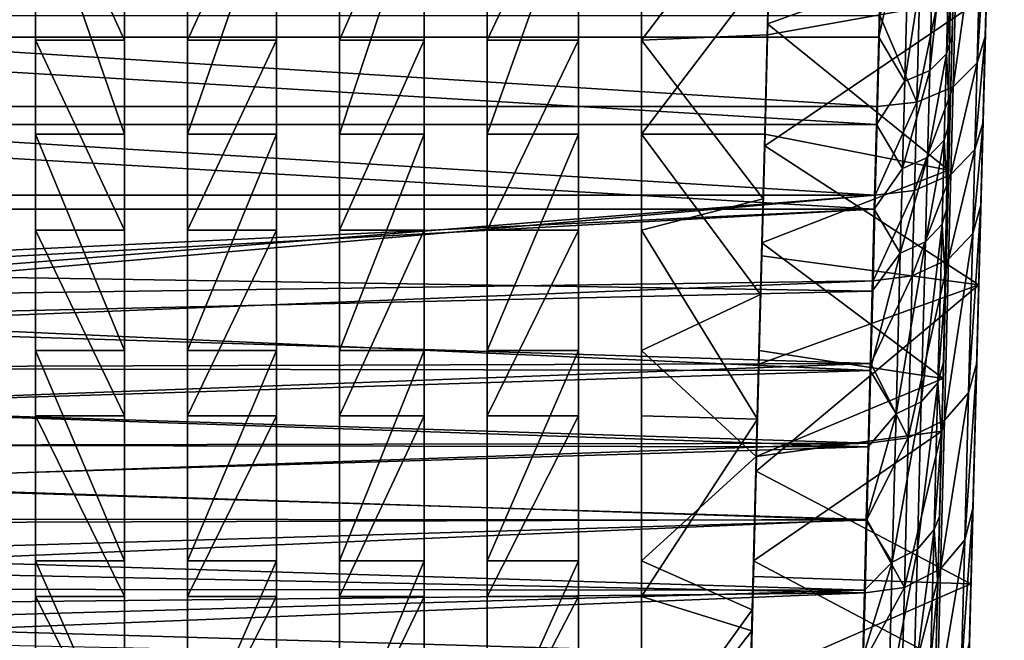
# Model space of a CAD drawing. Header units: inches. Extents: x -2.01 to 2.01, y -2.36 to 2.36.
# Tile 7 of 10: x -0.32 to 2.01, y -0.79 to 0.68. Entities that reach past the tile are written whole.
import ezdxf

# ---------------------------------------------------------------- set-up
doc = ezdxf.new("R2010")
doc.units = ezdxf.units.IN
doc.layers.get('0').update_dxf_attribs({"true_color": 0xc2ced6})

msp = doc.modelspace()

# ---------------------------------------------------------------- linework, layer by layer
for points in [[(2.0122, 2.3619), (1.9014, -1.8692), (1.9379, -0.4771), (2.0122, 2.3619)], [(2.0122, 2.3619), (1.9518, 0.0534), (1.9014, -1.8692), (2.0122, 2.3619)], [(1.9379, -0.4771), (1.9962, 1.7503), (2.0122, 2.3619), (1.9379, -0.4771)], [(1.9518, 0.0534), (2.0122, 2.3619), (1.9882, 1.4444), (1.9518, 0.0534)], [(1.9518, 0.0534), (2.0122, 2.3619), (2.0122, 2.3619), (1.9518, 0.0534)], [(1.9314, 2.2832), (1.8672, -0.1691), (1.9138, 2.2831), (1.9314, 2.2832)], [(1.8885, 0.6443), (1.8672, -0.1691), (1.9314, 2.2832), (1.8885, 0.6443)], [(1.9243, 2.0132), (1.9138, 2.2831), (1.8672, -0.1691), (1.9243, 2.0132)], [(1.8885, 0.6443), (1.9314, 2.2832), (1.9104, 1.482), (1.8885, 0.6443)], [(1.8672, -0.1691), (1.9086, 1.413), (1.9243, 2.0132), (1.8672, -0.1691)], [(1.9962, 1.7503), (1.9379, -0.4771), (1.9901, 1.5175), (1.9962, 1.7503)], [(1.9901, 1.5175), (1.9379, -0.4771), (1.9784, 1.0682), (1.9901, 1.5175)], [(1.8885, 0.6443), (1.9104, 1.482), (1.8996, 1.0703), (1.8885, 0.6443)], [(1.9882, 1.4444), (1.9697, 0.7392), (1.9518, 0.0534), (1.9882, 1.4444)], [(1.9086, 1.413), (1.8672, -0.1691), (1.8934, 0.8305), (1.9086, 1.413)], [(-0.0743, 0.633), (-0.0743, 1.0924), (-0.2854, 1.0924), (-0.0743, 0.633)], [(-0.2854, 1.0924), (-0.2854, 0.633), (-0.0743, 0.633), (-0.2854, 1.0924)], [(-0.2854, 1.0924), (-0.2854, 1.0181), (-0.2854, 0.633), (-0.2854, 1.0924)], [(-0.0743, 1.0924), (-0.0743, 0.633), (-0.0744, 1.0529), (-0.0743, 1.0924)], [(0.0749, 0.633), (0.286, 0.633), (0.286, 1.0924), (0.0749, 0.633)], [(0.286, 1.0924), (0.0749, 1.0924), (0.0749, 0.633), (0.286, 1.0924)], [(0.0749, 1.0924), (0.075, 1.0529), (0.0749, 0.633), (0.0749, 1.0924)], [(0.286, 1.0924), (0.286, 0.633), (0.286, 1.0181), (0.286, 1.0924)], [(0.6367, 1.0924), (0.4353, 1.0924), (0.4353, 0.633), (0.6367, 1.0924)], [(0.4353, 0.633), (0.6367, 0.633), (0.6367, 1.0924), (0.4353, 0.633)], [(0.4353, 1.0924), (0.4353, 1.0529), (0.4353, 0.633), (0.4353, 1.0924)], [(0.6367, 1.0924), (0.6367, 0.633), (0.6367, 1.0181), (0.6367, 1.0924)], [(1.0024, 1.0924), (0.786, 1.0924), (0.786, 0.633), (1.0024, 1.0924)], [(0.786, 0.633), (1.0024, 0.633), (1.0024, 1.0924), (0.786, 0.633)], [(0.786, 1.0924), (0.786, 1.0529), (0.786, 0.633), (0.786, 1.0924)], [(1.0024, 1.0924), (1.0024, 0.633), (1.0024, 1.0181), (1.0024, 1.0924)], [(1.4612, 1.0406), (1.1516, 1.0924), (1.1516, 0.633), (1.4612, 1.0406)], [(1.1516, 1.0924), (1.1516, 0.9353), (1.1516, 0.633), (1.1516, 1.0924)], [(-0.0743, 0.41), (-0.2854, 1.0181), (-0.0744, 1.0529), (-0.0743, 0.41)], [(-0.0743, 0.41), (-0.0744, 1.0529), (-0.0743, 0.633), (-0.0743, 0.41)], [(0.075, 1.0529), (0.286, 1.0181), (0.0749, 0.41), (0.075, 1.0529)], [(0.0749, 0.633), (0.075, 1.0529), (0.0749, 0.41), (0.0749, 0.633)], [(0.4353, 0.41), (0.4353, 1.0529), (0.6367, 1.0181), (0.4353, 0.41)], [(0.4353, 0.633), (0.4353, 1.0529), (0.4353, 0.41), (0.4353, 0.633)], [(1.0024, 1.0181), (0.786, 0.41), (0.786, 1.0529), (1.0024, 1.0181)], [(0.786, 0.633), (0.786, 1.0529), (0.786, 0.41), (0.786, 0.633)], [(1.894, 0.8543), (1.8885, 0.6443), (1.8996, 1.0703), (1.894, 0.8543)], [(1.9784, 1.0682), (1.9379, -0.4771), (1.9672, 0.6422), (1.9784, 1.0682)], [(1.9784, 1.0682), (1.9672, 0.6422), (1.948, 0.5796), (1.9784, 1.0682)], [(1.948, 0.5796), (1.9592, 1.0101), (1.9784, 1.0682), (1.948, 0.5796)], [(1.1516, 0.633), (1.4509, 0.646), (1.4612, 1.0406), (1.1516, 0.633)], [(1.4545, 0.8086), (1.4612, 1.0406), (1.4509, 0.646), (1.4545, 0.8086)], [(1.8864, 1.0301), (1.8468, 0.9937), (1.8356, 0.5616), (1.8864, 1.0301)], [(1.8356, 0.5616), (1.8752, 0.6009), (1.8864, 1.0301), (1.8356, 0.5616)], [(1.8864, 1.0301), (1.8752, 0.6009), (1.894, 0.8543), (1.8864, 1.0301)], [(-0.2854, 0.41), (-0.2854, 1.0181), (-0.0743, 0.41), (-0.2854, 0.41)], [(-0.2854, 0.41), (-0.2854, 0.633), (-0.2854, 1.0181), (-0.2854, 0.41)], [(0.0749, 0.41), (0.286, 1.0181), (0.286, 0.41), (0.0749, 0.41)], [(0.286, 0.41), (0.286, 1.0181), (0.286, 0.633), (0.286, 0.41)], [(0.6367, 1.0181), (0.6367, 0.41), (0.4353, 0.41), (0.6367, 1.0181)], [(0.6367, 0.41), (0.6367, 1.0181), (0.6367, 0.633), (0.6367, 0.41)], [(1.0024, 1.0181), (1.0024, 0.41), (0.786, 0.41), (1.0024, 1.0181)], [(1.0024, 0.41), (1.0024, 1.0181), (1.0024, 0.633), (1.0024, 0.41)], [(1.8907, 0.5227), (1.902, 0.9576), (1.9592, 1.0101), (1.8907, 0.5227)], [(1.9592, 1.0101), (1.948, 0.5796), (1.8907, 0.5227), (1.9592, 1.0101)], [(1.8468, 0.9937), (1.7872, 0.9704), (1.776, 0.5363), (1.8468, 0.9937)], [(1.776, 0.5363), (1.8356, 0.5616), (1.8468, 0.9937), (1.776, 0.5363)], [(1.776, 0.5363), (1.7872, 0.9704), (1.7143, 0.6406), (1.776, 0.5363)], [(1.7197, 0.8541), (1.7143, 0.6406), (1.7872, 0.9704), (1.7197, 0.8541)], [(1.8046, 0.4862), (1.8159, 0.924), (1.902, 0.9576), (1.8046, 0.4862)], [(1.902, 0.9576), (1.8907, 0.5227), (1.8046, 0.4862), (1.902, 0.9576)], [(1.1516, 0.41), (1.1516, 0.9353), (1.4545, 0.8086), (1.1516, 0.41)], [(1.1516, 0.633), (1.1516, 0.9353), (1.1516, 0.41), (1.1516, 0.633)], [(1.4509, 0.6717), (1.4578, 0.9353), (1.8934, 0.8305), (1.4509, 0.6717)], [(1.4578, 0.912), (1.4578, 0.9353), (1.4509, 0.6717), (1.4578, 0.912)], [(1.9697, 0.7392), (1.4578, 0.912), (1.4509, 0.646), (1.9697, 0.7392)], [(1.4509, 0.6717), (1.4509, 0.646), (1.4578, 0.912), (1.4509, 0.6717)], [(1.7169, 0.6919), (1.8159, 0.924), (1.8046, 0.4862), (1.7169, 0.6919)], [(-1.7148, 0.6406), (1.7143, 0.6406), (1.7197, 0.8541), (-1.7148, 0.6406)], [(1.8752, 0.6009), (1.8885, 0.6443), (1.894, 0.8543), (1.8752, 0.6009)], [(1.4509, 0.6717), (1.8934, 0.8305), (1.8801, 0.325), (1.4509, 0.6717)], [(1.8934, 0.8305), (1.8672, -0.1691), (1.8801, 0.325), (1.8934, 0.8305)], [(1.1516, 0.41), (1.4545, 0.8086), (1.444, 0.4105), (1.1516, 0.41)], [(1.4545, 0.8086), (1.4509, 0.646), (1.444, 0.4105), (1.4545, 0.8086)], [(1.444, 0.3825), (1.9697, 0.7392), (1.4509, 0.646), (1.444, 0.3825)], [(1.9697, 0.7392), (1.444, 0.3825), (1.9518, 0.0534), (1.9697, 0.7392)], [(-1.7174, 0.6919), (1.7169, 0.6919), (1.7114, 0.4756), (-1.7174, 0.6919)], [(1.7114, 0.4756), (-1.7119, 0.4756), (-1.7174, 0.6919), (1.7114, 0.4756)], [(1.8046, 0.4862), (1.7114, 0.4756), (1.7169, 0.6919), (1.8046, 0.4862)], [(1.8801, 0.325), (1.444, 0.4105), (1.4509, 0.6717), (1.8801, 0.325)], [(1.4509, 0.646), (1.4509, 0.6717), (1.444, 0.4105), (1.4509, 0.646)], [(1.7089, 0.4332), (1.7143, 0.6406), (-1.7148, 0.6406), (1.7089, 0.4332)], [(-1.7148, 0.6406), (-1.7095, 0.4332), (1.7089, 0.4332), (-1.7148, 0.6406)], [(-0.0743, 0.1828), (-0.0743, 0.633), (-0.2854, 0.633), (-0.0743, 0.1828)], [(-0.2854, 0.633), (-0.2854, 0.1828), (-0.0743, 0.1828), (-0.2854, 0.633)], [(-0.2854, 0.633), (-0.2854, 0.41), (-0.2854, 0.1828), (-0.2854, 0.633)], [(-0.0743, 0.633), (-0.0743, 0.1828), (-0.0743, 0.41), (-0.0743, 0.633)], [(0.0749, 0.1828), (0.286, 0.1828), (0.286, 0.633), (0.0749, 0.1828)], [(0.286, 0.633), (0.0749, 0.633), (0.0749, 0.1828), (0.286, 0.633)], [(0.0749, 0.1828), (0.0749, 0.633), (0.0749, 0.41), (0.0749, 0.1828)], [(0.286, 0.633), (0.286, 0.1828), (0.286, 0.41), (0.286, 0.633)], [(0.4353, 0.1828), (0.6367, 0.1828), (0.6367, 0.633), (0.4353, 0.1828)], [(0.6367, 0.633), (0.4353, 0.633), (0.4353, 0.1828), (0.6367, 0.633)], [(0.4353, 0.1828), (0.4353, 0.633), (0.4353, 0.41), (0.4353, 0.1828)], [(0.6367, 0.633), (0.6367, 0.1828), (0.6367, 0.41), (0.6367, 0.633)], [(0.786, 0.1828), (1.0024, 0.1828), (1.0024, 0.633), (0.786, 0.1828)], [(1.0024, 0.633), (0.786, 0.633), (0.786, 0.1828), (1.0024, 0.633)], [(0.786, 0.1828), (0.786, 0.633), (0.786, 0.41), (0.786, 0.1828)], [(1.0024, 0.633), (1.0024, 0.1828), (1.0024, 0.41), (1.0024, 0.633)], [(1.4406, 0.2567), (1.4509, 0.646), (1.1516, 0.633), (1.4406, 0.2567)], [(1.1516, 0.633), (1.1516, 0.1828), (1.4406, 0.2567), (1.1516, 0.633)], [(1.1516, 0.1828), (1.1516, 0.633), (1.1516, 0.41), (1.1516, 0.1828)], [(1.444, 0.4105), (1.4509, 0.646), (1.4406, 0.2567), (1.444, 0.4105)], [(1.444, 0.4105), (1.444, 0.3825), (1.4509, 0.646), (1.444, 0.4105)], [(1.7089, 0.4332), (1.776, 0.5363), (1.7143, 0.6406), (1.7089, 0.4332)], [(1.8504, -0.809), (1.8672, -0.1691), (1.8885, 0.6443), (1.8504, -0.809)], [(1.8504, -0.809), (1.8885, 0.6443), (1.878, 0.2437), (1.8504, -0.809)], [(1.8832, 0.4407), (1.8885, 0.6443), (1.8752, 0.6009), (1.8832, 0.4407)], [(1.878, 0.2437), (1.8885, 0.6443), (1.8832, 0.4407), (1.878, 0.2437)], [(1.9567, 0.2416), (1.9672, 0.6422), (1.9379, -0.4771), (1.9567, 0.2416)], [(1.9672, 0.6422), (1.9619, 0.4386), (1.9426, 0.3737), (1.9672, 0.6422)], [(1.9426, 0.3737), (1.948, 0.5796), (1.9672, 0.6422), (1.9426, 0.3737)], [(1.9567, 0.2416), (1.9619, 0.4386), (1.9672, 0.6422), (1.9567, 0.2416)], [(1.8752, 0.6009), (1.8356, 0.5616), (1.8302, 0.355), (1.8752, 0.6009)], [(1.8302, 0.355), (1.8698, 0.3958), (1.8752, 0.6009), (1.8302, 0.355)], [(1.8752, 0.6009), (1.8698, 0.3958), (1.8832, 0.4407), (1.8752, 0.6009)], [(1.8356, 0.5616), (1.776, 0.5363), (1.7706, 0.3288), (1.8356, 0.5616)], [(1.7706, 0.3288), (1.8302, 0.355), (1.8356, 0.5616), (1.7706, 0.3288)], [(1.8853, 0.3149), (1.8907, 0.5227), (1.948, 0.5796), (1.8853, 0.3149)], [(1.948, 0.5796), (1.9426, 0.3737), (1.8853, 0.3149), (1.948, 0.5796)], [(1.7706, 0.3288), (1.776, 0.5363), (1.7089, 0.4332), (1.7706, 0.3288)], [(1.7993, 0.2769), (1.8046, 0.4862), (1.8907, 0.5227), (1.7993, 0.2769)], [(1.8907, 0.5227), (1.8853, 0.3149), (1.7993, 0.2769), (1.8907, 0.5227)], [(-1.7119, 0.4756), (1.7114, 0.4756), (1.7061, 0.2658), (-1.7119, 0.4756)], [(1.7061, 0.2658), (-1.7066, 0.2658), (-1.7119, 0.4756), (1.7061, 0.2658)], [(1.8046, 0.4862), (1.7993, 0.2769), (1.7061, 0.2658), (1.8046, 0.4862)], [(1.7061, 0.2658), (1.7114, 0.4756), (1.8046, 0.4862), (1.7061, 0.2658)], [(1.7038, 0.2322), (1.7089, 0.4332), (-1.7095, 0.4332), (1.7038, 0.2322)], [(-1.7095, 0.4332), (-1.7043, 0.2322), (1.7038, 0.2322), (-1.7095, 0.4332)], [(1.7706, 0.3288), (1.7089, 0.4332), (1.7038, 0.2322), (1.7706, 0.3288)], [(1.878, 0.2437), (1.8832, 0.4407), (1.8698, 0.3958), (1.878, 0.2437)], [(1.9619, 0.4386), (1.9567, 0.2416), (1.9374, 0.1745), (1.9619, 0.4386)], [(1.9374, 0.1745), (1.9426, 0.3737), (1.9619, 0.4386), (1.9374, 0.1745)], [(-0.2854, 0.41), (-0.0743, 0.41), (-0.0743, -0.1027), (-0.2854, 0.41)], [(-0.0743, -0.1027), (-0.2854, -0.1027), (-0.2854, 0.41), (-0.0743, -0.1027)], [(-0.2854, 0.1828), (-0.2854, 0.41), (-0.2854, -0.1027), (-0.2854, 0.1828)], [(-0.0743, 0.1828), (-0.0743, -0.1027), (-0.0743, 0.41), (-0.0743, 0.1828)], [(0.286, 0.41), (0.286, -0.1027), (0.0749, -0.1027), (0.286, 0.41)], [(0.0749, -0.1027), (0.0749, 0.41), (0.286, 0.41), (0.0749, -0.1027)], [(0.0749, 0.41), (0.0749, -0.1027), (0.0749, 0.1828), (0.0749, 0.41)], [(0.286, 0.1828), (0.286, -0.1027), (0.286, 0.41), (0.286, 0.1828)], [(0.4353, -0.1027), (0.4353, 0.41), (0.6367, 0.41), (0.4353, -0.1027)], [(0.6367, 0.41), (0.6367, -0.1027), (0.4353, -0.1027), (0.6367, 0.41)], [(0.4353, 0.41), (0.4353, -0.1027), (0.4353, 0.1828), (0.4353, 0.41)], [(0.6367, 0.1828), (0.6367, -0.1027), (0.6367, 0.41), (0.6367, 0.1828)], [(0.786, -0.1027), (0.786, 0.41), (1.0024, 0.41), (0.786, -0.1027)], [(1.0024, 0.41), (1.0024, -0.1027), (0.786, -0.1027), (1.0024, 0.41)], [(0.786, 0.41), (0.786, -0.1027), (0.786, 0.1828), (0.786, 0.41)], [(1.0024, 0.1828), (1.0024, -0.1027), (1.0024, 0.41), (1.0024, 0.1828)], [(1.444, 0.4105), (1.4339, 0.0298), (1.1516, 0.41), (1.444, 0.4105)], [(1.1516, -0.1027), (1.1516, 0.41), (1.4339, 0.0298), (1.1516, -0.1027)], [(1.1516, 0.41), (1.1516, -0.1027), (1.1516, 0.1828), (1.1516, 0.41)], [(1.4339, 0.0298), (1.444, 0.4105), (1.4406, 0.2567), (1.4339, 0.0298)], [(1.4371, 0.1523), (1.444, 0.4105), (1.8801, 0.325), (1.4371, 0.1523)], [(1.444, 0.3825), (1.444, 0.4105), (1.4371, 0.1523), (1.444, 0.3825)], [(1.444, 0.3825), (1.4371, 0.122), (1.9518, 0.0534), (1.444, 0.3825)], [(1.4371, 0.1523), (1.4371, 0.122), (1.444, 0.3825), (1.4371, 0.1523)], [(1.8698, 0.3958), (1.8302, 0.355), (1.825, 0.1551), (1.8698, 0.3958)], [(1.825, 0.1551), (1.8646, 0.1972), (1.8698, 0.3958), (1.825, 0.1551)], [(1.8698, 0.3958), (1.8646, 0.1972), (1.878, 0.2437), (1.8698, 0.3958)], [(1.8801, 0.1137), (1.8853, 0.3149), (1.9426, 0.3737), (1.8801, 0.1137)], [(1.9426, 0.3737), (1.9374, 0.1745), (1.8801, 0.1137), (1.9426, 0.3737)], [(1.8302, 0.355), (1.7706, 0.3288), (1.7654, 0.1279), (1.8302, 0.355)], [(1.7654, 0.1279), (1.825, 0.1551), (1.8302, 0.355), (1.7654, 0.1279)], [(1.7706, 0.3288), (1.7038, 0.2322), (1.7654, 0.1279), (1.7706, 0.3288)], [(1.4371, 0.1523), (1.8801, 0.325), (1.8672, -0.1691), (1.4371, 0.1523)], [(1.7941, 0.0744), (1.7993, 0.2769), (1.8853, 0.3149), (1.7941, 0.0744)], [(1.8853, 0.3149), (1.8801, 0.1137), (1.7941, 0.0744), (1.8853, 0.3149)], [(-1.0829, 0.0436), (-1.7066, 0.2658), (1.7061, 0.2658), (-1.0829, 0.0436)], [(-1.0555, 0.0242), (-1.0829, 0.0436), (1.7061, 0.2658), (-1.0555, 0.0242)], [(1.7009, 0.0628), (-1.0555, 0.0242), (1.7061, 0.2658), (1.7009, 0.0628)], [(1.7993, 0.2769), (1.7941, 0.0744), (1.7009, 0.0628), (1.7993, 0.2769)], [(1.7009, 0.0628), (1.7061, 0.2658), (1.7993, 0.2769), (1.7009, 0.0628)], [(1.427, -0.2652), (1.4406, 0.2567), (1.1516, 0.1828), (1.427, -0.2652)], [(1.4339, 0.0298), (1.4406, 0.2567), (1.427, -0.2652), (1.4339, 0.0298)], [(1.878, 0.2437), (1.8586, -0.4963), (1.8504, -0.809), (1.878, 0.2437)], [(1.878, 0.2437), (1.8636, -0.3061), (1.8586, -0.4963), (1.878, 0.2437)], [(1.8636, -0.3061), (1.878, 0.2437), (1.8682, -0.13), (1.8636, -0.3061)], [(1.8646, 0.1972), (1.873, 0.0534), (1.878, 0.2437), (1.8646, 0.1972)], [(1.878, 0.2437), (1.873, 0.0534), (1.8682, -0.13), (1.878, 0.2437)], [(1.9567, 0.2416), (1.9469, -0.1321), (1.9275, -0.2032), (1.9567, 0.2416)], [(1.9275, -0.2032), (1.9374, 0.1745), (1.9567, 0.2416), (1.9275, -0.2032)], [(1.9567, 0.2416), (1.9379, -0.4771), (1.9469, -0.1321), (1.9567, 0.2416)], [(1.7038, 0.2322), (-1.7043, 0.2322), (-1.0832, 0.1008), (1.7038, 0.2322)], [(-1.0558, 0.0814), (1.7038, 0.2322), (-1.0832, 0.1008), (-1.0558, 0.0814)], [(1.7038, 0.2322), (-1.0558, 0.0814), (1.6988, 0.0377), (1.7038, 0.2322)], [(1.7654, 0.1279), (1.7038, 0.2322), (1.6988, 0.0377), (1.7654, 0.1279)], [(1.8646, 0.1972), (1.825, 0.1551), (1.8151, -0.224), (1.8646, 0.1972)], [(1.8151, -0.224), (1.8548, -0.1792), (1.8646, 0.1972), (1.8151, -0.224)], [(1.8548, -0.1792), (1.873, 0.0534), (1.8646, 0.1972), (1.8548, -0.1792)], [(-0.2854, 0.1828), (-0.2854, -0.2572), (-0.0743, -0.2572), (-0.2854, 0.1828)], [(-0.0743, -0.2572), (-0.0743, 0.1828), (-0.2854, 0.1828), (-0.0743, -0.2572)], [(-0.2854, -0.2572), (-0.2854, 0.1828), (-0.2854, -0.1027), (-0.2854, -0.2572)], [(-0.0743, -0.2572), (-0.0743, -0.1027), (-0.0743, 0.1828), (-0.0743, -0.2572)], [(0.286, 0.1828), (0.0749, 0.1828), (0.0749, -0.2572), (0.286, 0.1828)], [(0.0749, -0.2572), (0.286, -0.2572), (0.286, 0.1828), (0.0749, -0.2572)], [(0.0749, -0.2572), (0.0749, 0.1828), (0.0749, -0.1027), (0.0749, -0.2572)], [(0.286, -0.2572), (0.286, -0.1027), (0.286, 0.1828), (0.286, -0.2572)], [(0.4353, -0.2572), (0.6367, -0.2572), (0.6367, 0.1828), (0.4353, -0.2572)], [(0.6367, 0.1828), (0.4353, 0.1828), (0.4353, -0.2572), (0.6367, 0.1828)], [(0.4353, -0.2572), (0.4353, 0.1828), (0.4353, -0.1027), (0.4353, -0.2572)], [(0.6367, -0.2572), (0.6367, -0.1027), (0.6367, 0.1828), (0.6367, -0.2572)], [(0.786, -0.2572), (1.0024, -0.2572), (1.0024, 0.1828), (0.786, -0.2572)], [(1.0024, 0.1828), (0.786, 0.1828), (0.786, -0.2572), (1.0024, 0.1828)], [(0.786, -0.2572), (0.786, 0.1828), (0.786, -0.1027), (0.786, -0.2572)], [(1.0024, -0.2572), (1.0024, -0.1027), (1.0024, 0.1828), (1.0024, -0.2572)], [(1.427, -0.2652), (1.1516, 0.1828), (1.1516, -0.2572), (1.427, -0.2652)], [(1.1516, -0.2572), (1.1516, 0.1828), (1.1516, -0.1027), (1.1516, -0.2572)], [(1.8702, -0.2678), (1.8801, 0.1137), (1.9374, 0.1745), (1.8702, -0.2678)], [(1.9374, 0.1745), (1.9275, -0.2032), (1.8702, -0.2678), (1.9374, 0.1745)], [(1.8672, -0.1691), (1.4304, -0.1027), (1.4371, 0.1523), (1.8672, -0.1691)], [(1.4371, 0.122), (1.4371, 0.1523), (1.4304, -0.1027), (1.4371, 0.122)], [(1.825, 0.1551), (1.7654, 0.1279), (1.7556, -0.2529), (1.825, 0.1551)], [(1.7556, -0.2529), (1.8151, -0.224), (1.825, 0.1551), (1.7556, -0.2529)], [(1.4304, -0.1353), (1.9518, 0.0534), (1.4371, 0.122), (1.4304, -0.1353)], [(1.4304, -0.1027), (1.4304, -0.1353), (1.4371, 0.122), (1.4304, -0.1027)], [(1.694, -0.15), (1.7654, 0.1279), (1.6988, 0.0377), (1.694, -0.15)], [(1.7556, -0.2529), (1.7654, 0.1279), (1.694, -0.15), (1.7556, -0.2529)], [(1.7842, -0.3096), (1.7941, 0.0744), (1.8801, 0.1137), (1.7842, -0.3096)], [(1.8801, 0.1137), (1.8702, -0.2678), (1.7842, -0.3096), (1.8801, 0.1137)], [(-1.0554, -0.0251), (1.6988, 0.0377), (-1.0558, 0.0814), (-1.0554, -0.0251)], [(1.7941, 0.0744), (1.6959, -0.1332), (1.7009, 0.0628), (1.7941, 0.0744)], [(1.7941, 0.0744), (1.7842, -0.3096), (1.6959, -0.1332), (1.7941, 0.0744)], [(-1.0554, -0.047), (-1.0555, 0.0242), (1.7009, 0.0628), (-1.0554, -0.047)], [(1.7009, 0.0628), (1.6959, -0.1332), (-1.0554, -0.047), (1.7009, 0.0628)], [(1.9518, 0.0534), (1.4238, -0.389), (1.9332, -0.6562), (1.9518, 0.0534)], [(1.4304, -0.1353), (1.4238, -0.389), (1.9518, 0.0534), (1.4304, -0.1353)], [(1.8682, -0.13), (1.873, 0.0534), (1.8548, -0.1792), (1.8682, -0.13)], [(1.8955, -2.0978), (1.9518, 0.0534), (1.8952, -2.1082), (1.8955, -2.0978)], [(1.9175, -1.2553), (1.8952, -2.1082), (1.9518, 0.0534), (1.9175, -1.2553)], [(1.9518, 0.0534), (1.8955, -2.0978), (1.8967, -2.0513), (1.9518, 0.0534)], [(1.9518, 0.0534), (1.8967, -2.0513), (1.8975, -2.0196), (1.9518, 0.0534)], [(1.9518, 0.0534), (1.8975, -2.0196), (1.8986, -1.9787), (1.9518, 0.0534)], [(1.9014, -1.8692), (1.9518, 0.0534), (1.8986, -1.9787), (1.9014, -1.8692)], [(1.9332, -0.6562), (1.9175, -1.2553), (1.9518, 0.0534), (1.9332, -0.6562)], [(1.694, -0.15), (1.6988, 0.0377), (-1.0554, -0.0251), (1.694, -0.15)], [(1.4237, -0.3541), (1.1516, -0.1027), (1.4339, 0.0298), (1.4237, -0.3541)], [(1.4237, -0.3541), (1.4339, 0.0298), (1.427, -0.2652), (1.4237, -0.3541)], [(-1.0554, -0.0251), (-1.0554, -0.1456), (1.694, -0.15), (-1.0554, -0.0251)], [(1.6959, -0.1332), (-1.0554, -0.1425), (-1.0554, -0.047), (1.6959, -0.1332)], [(-0.0743, -0.601), (-0.2854, -0.601), (-0.2854, -0.1027), (-0.0743, -0.601)], [(-0.2854, -0.1027), (-0.0743, -0.1027), (-0.0743, -0.601), (-0.2854, -0.1027)], [(-0.2854, -0.1027), (-0.2854, -0.601), (-0.2854, -0.2572), (-0.2854, -0.1027)], [(-0.0743, -0.1027), (-0.0743, -0.2572), (-0.0743, -0.601), (-0.0743, -0.1027)], [(0.0749, -0.601), (0.0749, -0.1027), (0.286, -0.1027), (0.0749, -0.601)], [(0.286, -0.1027), (0.286, -0.601), (0.0749, -0.601), (0.286, -0.1027)], [(0.0749, -0.1027), (0.0749, -0.601), (0.0749, -0.2572), (0.0749, -0.1027)], [(0.286, -0.1027), (0.286, -0.2572), (0.286, -0.601), (0.286, -0.1027)], [(0.4353, -0.601), (0.4353, -0.1027), (0.6367, -0.1027), (0.4353, -0.601)], [(0.6367, -0.1027), (0.6367, -0.601), (0.4353, -0.601), (0.6367, -0.1027)], [(0.4353, -0.1027), (0.4353, -0.601), (0.4353, -0.2572), (0.4353, -0.1027)], [(0.6367, -0.1027), (0.6367, -0.2572), (0.6367, -0.601), (0.6367, -0.1027)], [(1.0024, -0.1027), (1.0024, -0.601), (0.786, -0.601), (1.0024, -0.1027)], [(0.786, -0.601), (0.786, -0.1027), (1.0024, -0.1027), (0.786, -0.601)], [(0.786, -0.1027), (0.786, -0.601), (0.786, -0.2572), (0.786, -0.1027)], [(1.0024, -0.1027), (1.0024, -0.2572), (1.0024, -0.601), (1.0024, -0.1027)], [(1.4237, -0.3541), (1.1516, -0.601), (1.1516, -0.1027), (1.4237, -0.3541)], [(1.1516, -0.1027), (1.1516, -0.601), (1.1516, -0.2572), (1.1516, -0.1027)], [(1.4237, -0.3541), (1.4304, -0.1027), (1.8672, -0.1691), (1.4237, -0.3541)], [(1.4304, -0.1353), (1.4304, -0.1027), (1.4237, -0.3541), (1.4304, -0.1353)], [(1.6959, -0.1332), (1.6911, -0.3221), (-1.0554, -0.2361), (1.6959, -0.1332)], [(-1.0554, -0.2361), (-1.0554, -0.1425), (1.6959, -0.1332), (-1.0554, -0.2361)], [(1.4237, -0.3541), (1.4238, -0.389), (1.4304, -0.1353), (1.4237, -0.3541)], [(1.7842, -0.3096), (1.6911, -0.3221), (1.6959, -0.1332), (1.7842, -0.3096)], [(1.8548, -0.1792), (1.8636, -0.3061), (1.8682, -0.13), (1.8548, -0.1792)], [(1.9469, -0.1321), (1.9379, -0.4771), (1.9184, -0.5519), (1.9469, -0.1321)], [(1.9184, -0.5519), (1.9275, -0.2032), (1.9469, -0.1321), (1.9184, -0.5519)], [(1.694, -0.15), (-1.0554, -0.1456), (-1.0554, -0.2372), (1.694, -0.15)], [(-1.0554, -0.2372), (1.6894, -0.3309), (1.694, -0.15), (-1.0554, -0.2372)], [(1.7556, -0.2529), (1.694, -0.15), (1.6894, -0.3309), (1.7556, -0.2529)], [(1.8672, -0.1691), (1.8639, -0.2936), (1.4237, -0.3541), (1.8672, -0.1691)], [(1.8548, -0.1792), (1.8151, -0.224), (1.806, -0.5739), (1.8548, -0.1792)], [(1.806, -0.5739), (1.8457, -0.5268), (1.8548, -0.1792), (1.806, -0.5739)], [(1.8364, -1.345), (1.8672, -0.1691), (1.8163, -2.1111), (1.8364, -1.345)], [(1.8672, -0.1691), (1.8504, -0.809), (1.8163, -2.1111), (1.8672, -0.1691)], [(1.8364, -1.345), (1.8499, -0.8298), (1.8672, -0.1691), (1.8364, -1.345)], [(1.8636, -0.3061), (1.8548, -0.1792), (1.8457, -0.5268), (1.8636, -0.3061)], [(1.8639, -0.2936), (1.8672, -0.1691), (1.8499, -0.8298), (1.8639, -0.2936)], [(1.8611, -0.62), (1.8702, -0.2678), (1.9275, -0.2032), (1.8611, -0.62)], [(1.9275, -0.2032), (1.9184, -0.5519), (1.8611, -0.62), (1.9275, -0.2032)], [(1.8151, -0.224), (1.7556, -0.2529), (1.7465, -0.6045), (1.8151, -0.224)], [(1.7465, -0.6045), (1.806, -0.5739), (1.8151, -0.224), (1.7465, -0.6045)], [(1.6911, -0.3221), (-1.0554, -0.328), (-1.0554, -0.2361), (1.6911, -0.3221)], [(1.6894, -0.3309), (-1.0554, -0.2372), (-1.0554, -0.3272), (1.6894, -0.3309)], [(1.6849, -0.5046), (1.7556, -0.2529), (1.6894, -0.3309), (1.6849, -0.5046)], [(1.6849, -0.5046), (1.7465, -0.6045), (1.7556, -0.2529), (1.6849, -0.5046)], [(-0.0743, -0.6861), (-0.0743, -0.2572), (-0.2854, -0.2572), (-0.0743, -0.6861)], [(-0.2854, -0.2572), (-0.2854, -0.6861), (-0.0743, -0.6861), (-0.2854, -0.2572)], [(-0.2854, -0.6861), (-0.2854, -0.2572), (-0.2854, -0.601), (-0.2854, -0.6861)], [(-0.0743, -0.6861), (-0.0743, -0.601), (-0.0743, -0.2572), (-0.0743, -0.6861)], [(0.0749, -0.6861), (0.286, -0.6861), (0.286, -0.2572), (0.0749, -0.6861)], [(0.286, -0.2572), (0.0749, -0.2572), (0.0749, -0.6861), (0.286, -0.2572)], [(0.0749, -0.2572), (0.0749, -0.601), (0.0749, -0.6861), (0.0749, -0.2572)], [(0.286, -0.6861), (0.286, -0.601), (0.286, -0.2572), (0.286, -0.6861)], [(0.6367, -0.2572), (0.4353, -0.2572), (0.4353, -0.6861), (0.6367, -0.2572)], [(0.4353, -0.6861), (0.6367, -0.6861), (0.6367, -0.2572), (0.4353, -0.6861)], [(0.4353, -0.2572), (0.4353, -0.601), (0.4353, -0.6861), (0.4353, -0.2572)], [(0.6367, -0.6861), (0.6367, -0.601), (0.6367, -0.2572), (0.6367, -0.6861)], [(1.0024, -0.2572), (0.786, -0.2572), (0.786, -0.6861), (1.0024, -0.2572)], [(0.786, -0.6861), (1.0024, -0.6861), (1.0024, -0.2572), (0.786, -0.6861)], [(0.786, -0.2572), (0.786, -0.601), (0.786, -0.6861), (0.786, -0.2572)], [(1.0024, -0.6861), (1.0024, -0.601), (1.0024, -0.2572), (1.0024, -0.6861)], [(1.427, -0.2652), (1.1516, -0.2572), (1.1516, -0.6861), (1.427, -0.2652)], [(1.1516, -0.2572), (1.1516, -0.601), (1.1516, -0.6861), (1.1516, -0.2572)], [(1.4138, -0.7677), (1.427, -0.2652), (1.1516, -0.6861), (1.4138, -0.7677)], [(1.427, -0.2652), (1.4138, -0.7677), (1.4141, -0.7176), (1.427, -0.2652)], [(1.4141, -0.7176), (1.4237, -0.3541), (1.427, -0.2652), (1.4141, -0.7176)], [(1.7752, -0.6642), (1.7842, -0.3096), (1.8702, -0.2678), (1.7752, -0.6642)], [(1.8702, -0.2678), (1.8611, -0.62), (1.7752, -0.6642), (1.8702, -0.2678)], [(1.8499, -0.8298), (1.4172, -0.6015), (1.8639, -0.2936), (1.8499, -0.8298)], [(1.4237, -0.3541), (1.8639, -0.2936), (1.4172, -0.6015), (1.4237, -0.3541)], [(-1.0554, -0.4181), (-1.0554, -0.328), (1.6911, -0.3221), (-1.0554, -0.4181)], [(1.6911, -0.3221), (1.6865, -0.5036), (-1.0554, -0.4181), (1.6911, -0.3221)], [(1.7842, -0.3096), (1.6865, -0.5036), (1.6911, -0.3221), (1.7842, -0.3096)], [(1.6865, -0.5036), (1.7842, -0.3096), (1.7752, -0.6642), (1.6865, -0.5036)], [(1.8457, -0.5268), (1.8586, -0.4963), (1.8636, -0.3061), (1.8457, -0.5268)], [(1.6894, -0.3309), (-1.0554, -0.3272), (-1.0554, -0.4152), (1.6894, -0.3309)], [(-1.0554, -0.4152), (1.6849, -0.5046), (1.6894, -0.3309), (-1.0554, -0.4152)], [(1.1516, -0.601), (1.4237, -0.3541), (1.4141, -0.7176), (1.1516, -0.601)], [(1.4238, -0.389), (1.4237, -0.3541), (1.4172, -0.6015), (1.4238, -0.389)], [(1.4172, -0.6385), (1.9332, -0.6562), (1.4238, -0.389), (1.4172, -0.6385)], [(1.4172, -0.6015), (1.4172, -0.6385), (1.4238, -0.389), (1.4172, -0.6015)], [(-1.0554, -0.4152), (-1.0554, -0.5017), (1.6849, -0.5046), (-1.0554, -0.4152)], [(1.6865, -0.5036), (-1.0554, -0.5124), (-1.0554, -0.4181), (1.6865, -0.5036)], [(1.9014, -1.8692), (1.9297, -0.7919), (1.9379, -0.4771), (1.9014, -1.8692)], [(1.9379, -0.4771), (1.9297, -0.7919), (1.9101, -0.8701), (1.9379, -0.4771)], [(1.9101, -0.8701), (1.9184, -0.5519), (1.9379, -0.4771), (1.9101, -0.8701)], [(1.6849, -0.5046), (-1.0554, -0.5017), (-1.0554, -0.586), (1.6849, -0.5046)], [(1.6865, -0.5036), (1.6821, -0.6775), (-1.0554, -0.6212), (1.6865, -0.5036)], [(-1.0554, -0.6212), (-1.0554, -0.5124), (1.6865, -0.5036), (-1.0554, -0.6212)], [(-1.0554, -0.586), (1.6806, -0.6711), (1.6849, -0.5046), (-1.0554, -0.586)], [(1.7465, -0.6045), (1.6849, -0.5046), (1.6806, -0.6711), (1.7465, -0.6045)], [(1.7752, -0.6642), (1.6821, -0.6775), (1.6865, -0.5036), (1.7752, -0.6642)], [(1.8457, -0.5268), (1.8544, -0.6579), (1.8586, -0.4963), (1.8457, -0.5268)], [(1.8544, -0.6579), (1.8504, -0.809), (1.8586, -0.4963), (1.8544, -0.6579)], [(1.8457, -0.5268), (1.806, -0.5739), (1.7977, -0.8933), (1.8457, -0.5268)], [(1.7977, -0.8933), (1.8374, -0.8439), (1.8457, -0.5268), (1.7977, -0.8933)], [(1.8544, -0.6579), (1.8457, -0.5268), (1.8374, -0.8439), (1.8544, -0.6579)], [(1.8528, -0.9414), (1.8611, -0.62), (1.9184, -0.5519), (1.8528, -0.9414)], [(1.9184, -0.5519), (1.9101, -0.8701), (1.8528, -0.9414), (1.9184, -0.5519)], [(1.806, -0.5739), (1.7465, -0.6045), (1.7383, -0.9254), (1.806, -0.5739)], [(1.7383, -0.9254), (1.7977, -0.8933), (1.806, -0.5739), (1.7383, -0.9254)], [(1.6806, -0.6711), (-1.0554, -0.586), (-1.0554, -0.6687), (1.6806, -0.6711)], [(-0.0743, -1.0827), (-0.2854, -1.0827), (-0.2854, -0.601), (-0.0743, -1.0827)], [(-0.2854, -0.601), (-0.0743, -0.601), (-0.0743, -1.0827), (-0.2854, -0.601)], [(-0.2854, -0.6861), (-0.2854, -0.601), (-0.2854, -1.1028), (-0.2854, -0.6861)], [(-0.2854, -1.0827), (-0.2854, -1.1028), (-0.2854, -0.601), (-0.2854, -1.0827)], [(-0.0743, -0.6861), (-0.0743, -1.1028), (-0.0743, -0.601), (-0.0743, -0.6861)], [(-0.0743, -1.0827), (-0.0743, -0.601), (-0.0743, -1.1028), (-0.0743, -1.0827)], [(0.286, -0.601), (0.286, -1.0827), (0.0749, -1.0827), (0.286, -0.601)], [(0.0749, -1.0827), (0.0749, -0.601), (0.286, -0.601), (0.0749, -1.0827)], [(0.0749, -0.601), (0.0749, -1.0827), (0.0749, -1.1028), (0.0749, -0.601)], [(0.0749, -1.1028), (0.0749, -0.6861), (0.0749, -0.601), (0.0749, -1.1028)], [(0.286, -0.6861), (0.286, -1.1028), (0.286, -0.601), (0.286, -0.6861)], [(0.286, -1.0827), (0.286, -0.601), (0.286, -1.1028), (0.286, -1.0827)], [(0.6367, -0.601), (0.6367, -1.0827), (0.4353, -1.0827), (0.6367, -0.601)], [(0.4353, -1.0827), (0.4353, -0.601), (0.6367, -0.601), (0.4353, -1.0827)], [(0.4353, -0.601), (0.4353, -1.0827), (0.4353, -1.1028), (0.4353, -0.601)], [(0.4353, -1.1028), (0.4353, -0.6861), (0.4353, -0.601), (0.4353, -1.1028)], [(0.6367, -0.6861), (0.6367, -1.1028), (0.6367, -0.601), (0.6367, -0.6861)], [(0.6367, -1.0827), (0.6367, -0.601), (0.6367, -1.1028), (0.6367, -1.0827)], [(0.786, -1.0827), (0.786, -0.601), (1.0024, -0.601), (0.786, -1.0827)], [(1.0024, -0.601), (1.0024, -1.0827), (0.786, -1.0827), (1.0024, -0.601)], [(0.786, -0.601), (0.786, -1.0827), (0.786, -1.1028), (0.786, -0.601)], [(0.786, -1.1028), (0.786, -0.6861), (0.786, -0.601), (0.786, -1.1028)], [(1.0024, -0.6861), (1.0024, -1.1028), (1.0024, -0.601), (1.0024, -0.6861)], [(1.0024, -1.0827), (1.0024, -0.601), (1.0024, -1.1028), (1.0024, -1.0827)], [(1.1516, -1.0827), (1.1516, -0.601), (1.4141, -0.7176), (1.1516, -1.0827)], [(1.1516, -0.601), (1.1516, -1.0827), (1.1516, -1.1028), (1.1516, -0.601)], [(1.1516, -1.1028), (1.1516, -0.6861), (1.1516, -0.601), (1.1516, -1.1028)], [(1.4172, -0.6015), (1.8499, -0.8298), (1.4108, -0.8444), (1.4172, -0.6015)], [(1.4172, -0.6385), (1.4172, -0.6015), (1.4108, -0.8444), (1.4172, -0.6385)], [(1.7465, -0.6045), (1.6806, -0.6711), (1.6766, -0.83), (1.7465, -0.6045)], [(1.6766, -0.83), (1.7383, -0.9254), (1.7465, -0.6045), (1.6766, -0.83)], [(1.6821, -0.6775), (-1.0554, -0.7053), (-1.0554, -0.6212), (1.6821, -0.6775)], [(1.7669, -0.9877), (1.7752, -0.6642), (1.8611, -0.62), (1.7669, -0.9877)], [(1.8611, -0.62), (1.8528, -0.9414), (1.7669, -0.9877), (1.8611, -0.62)], [(1.4108, -0.8837), (1.9332, -0.6562), (1.4172, -0.6385), (1.4108, -0.8837)], [(1.4108, -0.8444), (1.4108, -0.8837), (1.4172, -0.6385), (1.4108, -0.8444)], [(1.6806, -0.6711), (-1.0554, -0.6687), (-1.0554, -0.7493), (1.6806, -0.6711)], [(-1.0554, -0.7493), (1.6766, -0.83), (1.6806, -0.6711), (-1.0554, -0.7493)], [(1.9332, -0.6562), (1.4108, -0.8837), (1.9175, -1.2553), (1.9332, -0.6562)], [(1.6779, -0.8437), (1.6821, -0.6775), (1.7752, -0.6642), (1.6779, -0.8437)], [(1.7669, -0.9877), (1.6779, -0.8437), (1.7752, -0.6642), (1.7669, -0.9877)], [(1.8504, -0.809), (1.8544, -0.6579), (1.8374, -0.8439), (1.8504, -0.809)], [(1.6821, -0.6775), (1.6779, -0.8437), (-1.0554, -0.7877), (1.6821, -0.6775)], [(-1.0554, -0.7877), (-1.0554, -0.7053), (1.6821, -0.6775), (-1.0554, -0.7877)], [(-0.0743, -1.1028), (-0.0743, -0.6861), (-0.2854, -0.6861), (-0.0743, -1.1028)], [(-0.2854, -0.6861), (-0.2854, -1.1028), (-0.0743, -1.1028), (-0.2854, -0.6861)], [(0.0749, -1.1028), (0.286, -1.1028), (0.286, -0.6861), (0.0749, -1.1028)], [(0.286, -0.6861), (0.0749, -0.6861), (0.0749, -1.1028), (0.286, -0.6861)], [(0.6367, -0.6861), (0.4353, -0.6861), (0.4353, -1.1028), (0.6367, -0.6861)], [(0.4353, -1.1028), (0.6367, -1.1028), (0.6367, -0.6861), (0.4353, -1.1028)], [(1.0024, -0.6861), (0.786, -0.6861), (0.786, -1.1028), (1.0024, -0.6861)], [(0.786, -1.1028), (1.0024, -1.1028), (1.0024, -0.6861), (0.786, -1.1028)], [(1.4138, -0.7677), (1.1516, -0.6861), (1.1516, -1.1028), (1.4138, -0.7677)], [(1.1516, -1.0827), (1.4141, -0.7176), (1.4045, -1.0827), (1.1516, -1.0827)], [(1.4045, -1.0827), (1.4141, -0.7176), (1.4138, -0.7677), (1.4045, -1.0827)], [(-1.0554, -0.8283), (1.6766, -0.83), (-1.0554, -0.7493), (-1.0554, -0.8283)], [(1.4045, -1.1241), (1.4138, -0.7677), (1.1516, -1.1028), (1.4045, -1.1241)], [(1.4138, -0.7677), (1.4045, -1.1241), (1.4045, -1.0827), (1.4138, -0.7677)]]:
    msp.add_lwpolyline(points)

doc.saveas('drawing.dxf')
